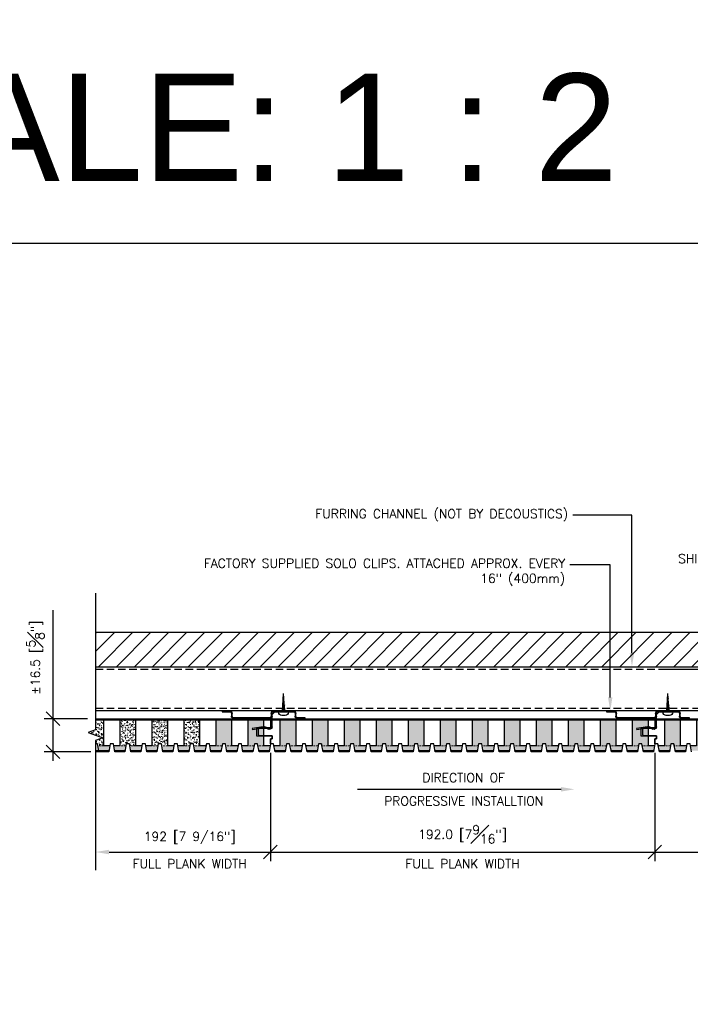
# Model space of a CAD drawing. Header units: millimetres. Extents: x 0 to 4899, y -1170 to 1888.
# Tile 8 of 11: x 999 to 1334, y 790 to 1282. Entities that reach past the tile are written whole.
import ezdxf
from ezdxf import colors
from ezdxf.entities.mleader import LeaderData, LeaderLine
from ezdxf.math import Vec2, Vec3

# ---------------------------------------------------------------- set-up
doc = ezdxf.new("R2010")
doc.units = ezdxf.units.MM
doc.header["$LTSCALE"] = 15
doc.header["$MEASUREMENT"] = 0
doc.linetypes.add('HIDDEN', pattern=[0.375, 0.25, -0.125])
for name, color, linetype in [('1-ARCH', 1, 'Continuous'), ('1-DIM', 4, 'Continuous'), ('1-MOUNT', 155, 'Continuous'), ('1-PANEL', 6, 'Continuous'), ('1-TEXT', 2, 'Continuous')]:
    doc.layers.add(name, color=color, linetype=linetype)
doc.layers.add('1-VIEWPORT', color=3, linetype='Continuous', plot=False)
doc.styles.add('GEN NOTES', font='ARIALUNI.TTF')
doc.styles.add('TEXT', font='romans.shx')
doc.dimstyles.new('WDIM 1-2', dxfattribs={"dimscale": 2.25, "dimtxt": 2, "dimasz": 3, "dimexe": 2, "dimexo": 2, "dimgap": 1.6, "dimtad": 1, "dimdec": 1, "dimzin": 3, "dimdsep": 46, "dimtxsty": 'TEXT', "dimblk": 'OBLIQUE', "dimcen": 2, "dimdle": 2, "dimclrd": 256, "dimclre": 4, "dimclrt": 2, "dimazin": 0, "dimtfac": 1, "dimtdec": 1, "dimtmove": 0, "dimatfit": 3, "dimfxl": 0, "dimfrac": 2, "dimtolj": 1, "dimtzin": 0, "dimlwd": -1, "dimlwe": -1, "dimarcsym": 0})
pattern_1 = [(37.5, (-497.3105, 2040.5936), (-0.0629934, 1.9268238), [0, -1.52, 0, -1.7, 0, -1.625]), (7.5, (-497.3105, 2040.5936), (1.7697767, 2.822146), [0, -0.82, 0, -1.37, 0, -0.525]), (327.5, (-498.5405, 2040.5936), (3.1141419, 0.005659), [0, -0.5, 0, -1.8, 0, -2.35]), (317.5, (-498.5405, 2040.5936), (3.0061266, 0.8776756), [0, -0.25, 0, -1.18, 0, -1.35])]

# ---------------------------------------------------------------- blocks, each defined once
blk = doc.blocks.new('_OBLIQUE')
at = {"color": 0, "linetype": 'ByBlock'}
blk.add_line((-0.5, -0.5), (0.5, 0.5), dxfattribs=at)
blk = doc.blocks.new('*D101')
at = {"layer": '1-DIM', "transparency": 16777216}
for p, q in [((1016.11, 932.73), (1016.11, 986.96)), ((1016.11, 911.73), (1016.11, 932.73))]:
    blk.add_line(p, q, dxfattribs=at)
at = {"layer": '1-DIM', "color": 4, "transparency": 16777216}
for p, q in [((1033.36, 932.73), (1011.61, 932.73)), ((1034.92, 916.23), (1011.61, 916.23))]:
    blk.add_line(p, q, dxfattribs=at)
at = {"layer": 'DEFPOINTS', "color": 0, "transparency": 16777216}
for p in [(1016.11, 932.73), (1037.86, 932.73), (1039.42, 916.23)]:
    blk.add_point(p, dxfattribs=at)
at = {"layer": '1-DIM', "transparency": 16777216, "xscale": 6.75, "yscale": 6.75, "zscale": 6.75}
for p, rotation in [((1016.11, 932.73), 90), ((1016.11, 916.23), 270)]:
    blk.add_blockref('_OBLIQUE', p, dxfattribs=dict(at, rotation=rotation))
at = {"layer": '1-DIM', "color": 2, "transparency": 16777216, "insert": (1007.26, 963.22), "char_height": 4.5, "attachment_point": 5, "rotation": 90, "style": 'TEXT', "bg_fill": 3, "box_fill_scale": 1.25, "bg_fill_color": 256, "bg_fill_true_color": 13158600, "bg_fill_transparency": 0}
blk.add_mtext('\\A1;%%p16.5 [{\\H1.000000x;\\S5#8;}"]', dxfattribs=at)
blk = doc.blocks.new('*D102')
at = {"layer": '1-DIM', "color": 4, "transparency": 16777216}
for p, q in [((1124.67, 915.73), (1124.67, 861.68)), ((1316.67, 915.73), (1316.67, 861.68))]:
    blk.add_line(p, q, dxfattribs=at)
at = {"layer": '1-DIM', "transparency": 16777216}
blk.add_line((1120.17, 866.18), (1321.17, 866.18), dxfattribs=at)
at = {"layer": 'DEFPOINTS', "color": 0, "transparency": 16777216}
for p in [(1124.67, 920.23), (1316.67, 920.23), (1316.67, 866.18)]:
    blk.add_point(p, dxfattribs=at)
at = {"layer": '1-DIM', "transparency": 16777216, "xscale": 6.75, "yscale": 6.75, "zscale": 6.75, "rotation": 180}
blk.add_blockref('_OBLIQUE', (1124.67, 866.18), dxfattribs=at)
at = {"layer": '1-DIM', "transparency": 16777216, "xscale": 6.75, "yscale": 6.75, "zscale": 6.75}
blk.add_blockref('_OBLIQUE', (1316.67, 866.18), dxfattribs=at)
at = {"layer": '1-DIM', "color": 2, "transparency": 16777216, "char_height": 4.5, "attachment_point": 5, "style": 'TEXT', "bg_fill": 3, "box_fill_scale": 1.25, "bg_fill_color": 256, "bg_fill_true_color": 13158600, "bg_fill_transparency": 0}
for s, insert in [('\\A1;192.0 [7{\\H1.000000x;\\S9#16;}"]', (1220.67, 875.03)), ('\\A1;FULL PLANK WIDTH', (1220.67, 860.33))]:
    blk.add_mtext(s, dxfattribs=dict(at, insert=insert))
blk = doc.blocks.new('A$C6ED95324')
at = {"layer": '1-MOUNT'}
for p in [(-0.63, 0), (0.63, 0)]:
    blk.add_line(p, (0, -12.03), dxfattribs=at)
blk.add_lwpolyline([(-3.25, 0), (-3.25, 0.27, -0.414214), (-1.08, 2.44), (1.08, 2.44, -0.414214), (3.25, 0.27), (3.25, 0)], format="xyb", close=True, dxfattribs=at)
for points in [[(1.17, -0.79), (-1.22, -0.33)], [(1.09, -1.58), (-1.13, -1.15)], [(1.01, -2.37), (-1.05, -1.97)], [(0.93, -3.16), (-0.97, -2.79)], [(0.85, -3.94), (-0.88, -3.61)], [(0.77, -4.73), (-0.8, -4.43)], [(0.69, -5.52), (-0.71, -5.25)], [(0.61, -6.31), (-0.63, -6.07)], [(0.53, -7.1), (-0.55, -6.89)], [(0.45, -7.89), (-0.46, -7.71)], [(0.36, -8.68), (-0.38, -8.53)], [(0.28, -9.46), (-0.3, -9.35)], [(0.2, -10.25), (-0.21, -10.17)], [(0.12, -11.04), (-0.13, -10.99)], [(0.04, -11.83), (-0.04, -11.81)]]:
    blk.add_lwpolyline(points, dxfattribs=at)
blk = doc.blocks.new('A$C170524F9')
at = {"layer": '1-MOUNT'}
for p, q in [((15.02, 8.83), (15.08, 9.23)), ((20.54, 7.92), (15.02, 8.83)), ((15.08, 9.23), (20.76, 8.29)), ((19.03, 8.58), (18.96, 8.18)), ((21.25, 8.35), (23.1, 9.12)), ((23.27, 8.76), (21.37, 8.01)), ((24.5, 3.54), (24.5, 7.92)), ((24.9, 7.92), (24.9, 2.6)), ((0, 0), (0, 0.4)), ((0, 0.4), (3.7, 0.4)), ((3.7, 0), (0, 0)), ((4.6, 1.3), (4.6, 2.6)), ((5, 2.6), (5, 1.3)), ((5.9, 3.9), (23.6, 3.9)), ((23.6, 3.5), (5.9, 3.5)), ((7, 3.9), (7, 3.5)), ((10.98, 3.9), (10.98, 3.5)), ((24.5, 3.54), (24.5, 2.6)), ((24.5, 1.3), (24.5, 2.6)), ((24.5, 2.6), (24.5, 2.6)), ((24.5, 2.6), (24.5, 2.6)), ((24.9, 2.6), (24.9, 1.3)), ((26.27, 0.4), (24.9, 1.77)), ((25.8, 0.4), (35.5, 0.4)), ((35.5, 0), (25.8, 0)), ((28.82, 0.4), (28.82, 0)), ((32.62, 0.4), (32.62, 0)), ((36.4, 1.3), (36.4, 2.6)), ((36.8, 2.6), (36.8, 1.3)), ((37.7, 3.9), (41.4, 3.9)), ((41.4, 3.5), (37.7, 3.5)), ((41.4, 3.9), (41.4, 3.5))]:
    blk.add_line(p, q, dxfattribs=at)
for centre, radius, start, end in [((20.79, 9.45), 1.55, 260.6606, 291.6606), ((20.9, 9.18), 0.9, 260.6606, 292.6606), ((23.6, 7.92), 1.3, 0, 112.6606), ((23.6, 7.92), 0.9, 0, 111.6606), ((3.7, 1.3), 1.3, 270, 0), ((3.7, 1.3), 0.9, 270, 0), ((5.9, 2.6), 1.3, 90, 180), ((5.9, 2.6), 0.9, 90, 180), ((23.6, 2.6), 1.3, 0, 90), ((23.6, 2.6), 0.9, 0, 90), ((25.8, 1.3), 1.3, 180, 270), ((25.8, 1.3), 0.9, 180, 270), ((35.5, 1.3), 1.3, 270, 0), ((35.5, 1.3), 0.9, 270, 0), ((37.7, 2.6), 1.3, 90, 180), ((37.7, 2.6), 0.9, 90, 180)]:
    blk.add_arc(centre, radius, start, end, dxfattribs=at)
blk = doc.blocks.new('*D92')
at = {"layer": '1-DIM', "color": 4, "transparency": 16777216}
for p, q in [((1316.67, 915.73), (1316.67, 861.68)), ((1507.97, 911.73), (1507.97, 861.68))]:
    blk.add_line(p, q, dxfattribs=at)
at = {"layer": '1-DIM', "transparency": 16777216}
blk.add_line((1312.17, 866.18), (1512.47, 866.18), dxfattribs=at)
at = {"layer": 'DEFPOINTS', "color": 0, "transparency": 16777216}
for p in [(1316.67, 920.23), (1507.97, 916.23), (1507.97, 866.18)]:
    blk.add_point(p, dxfattribs=at)
at = {"layer": '1-DIM', "transparency": 16777216, "xscale": 6.75, "yscale": 6.75, "zscale": 6.75, "rotation": 180}
blk.add_blockref('_OBLIQUE', (1316.67, 866.18), dxfattribs=at)
at = {"layer": '1-DIM', "transparency": 16777216, "xscale": 6.75, "yscale": 6.75, "zscale": 6.75}
blk.add_blockref('_OBLIQUE', (1507.97, 866.18), dxfattribs=at)
at = {"layer": '1-DIM', "color": 2, "transparency": 16777216, "insert": (1412.32, 872.03), "char_height": 4.5, "attachment_point": 5, "style": 'TEXT', "bg_fill": 3, "box_fill_scale": 1.25, "bg_fill_color": 256, "bg_fill_true_color": 13158600, "bg_fill_transparency": 0}
blk.add_mtext('\\A1;END PLANK WIDTH', dxfattribs=at)
blk = doc.blocks.new('*D93')
at = {"layer": '1-DIM', "color": 4, "transparency": 16777216}
for p, q in [((1124.67, 915.73), (1124.67, 861.68)), ((1037.31, 911.73), (1037.31, 861.68))]:
    blk.add_line(p, q, dxfattribs=at)
at = {"layer": '1-DIM', "transparency": 16777216}
blk.add_line((1044.06, 866.18), (1129.17, 866.18), dxfattribs=at)
blk.add_solid([(1044.06, 867.31), (1044.06, 865.06), (1037.31, 866.18)], dxfattribs=at)
at = {"layer": 'DEFPOINTS', "color": 0, "transparency": 16777216}
for p in [(1124.67, 920.23), (1037.31, 916.23), (1124.67, 866.18)]:
    blk.add_point(p, dxfattribs=at)
at = {"layer": '1-DIM', "transparency": 16777216, "xscale": 6.75, "yscale": 6.75, "zscale": 6.75}
blk.add_blockref('_OBLIQUE', (1124.67, 866.18), dxfattribs=at)
at = {"layer": '1-DIM', "color": 2, "transparency": 16777216, "char_height": 4.5, "attachment_point": 5, "style": 'TEXT', "bg_fill": 3, "box_fill_scale": 1.25, "bg_fill_color": 256, "bg_fill_true_color": 13158600, "bg_fill_transparency": 0}
for s, insert in [('\\A1;192 [7 9/16"]', (1084.36, 873.21)), ('\\A1;FULL PLANK WIDTH', (1084.36, 860.33))]:
    blk.add_mtext(s, dxfattribs=dict(at, insert=insert))
blk = doc.blocks.new('*D106')
at = {"layer": '1-DIM', "transparency": 16777216}
blk.add_line((1168.15, 897.49), (1269.83, 897.49), dxfattribs=at)
blk.add_solid([(1269.83, 898.61), (1269.83, 896.36), (1276.58, 897.49)], dxfattribs=at)
at = {"layer": 'DEFPOINTS', "color": 0, "transparency": 16777216}
for p in [(1172.65, 897.49), (1276.58, 897.49), (1276.58, 897.49)]:
    blk.add_point(p, dxfattribs=at)
at = {"layer": '1-DIM', "color": 2, "transparency": 16777216, "char_height": 4.5, "attachment_point": 5, "style": 'TEXT', "bg_fill": 3, "box_fill_scale": 1.25, "bg_fill_color": 256, "bg_fill_true_color": 13158600, "bg_fill_transparency": 0}
for s, insert in [('\\A1;DIRECTION OF', (1221.24, 903.34)), ('\\A1;PROGRESSIVE INSTALLTION', (1221.24, 891.64))]:
    blk.add_mtext(s, dxfattribs=dict(at, insert=insert))
blk = doc.blocks.new('_None')

msp = doc.modelspace()

# ---------------------------------------------------------------- linework, layer by layer
at = {"layer": '1-MOUNT', "linetype": 'Continuous', "ltscale": 0.1}
msp.add_line((1318.56, 957.48), (1507.71, 957.48), dxfattribs=at)
at = {"layer": '1-PANEL', "linetype": 'HIDDEN', "lineweight": 9, "ltscale": 0.25}
for points in [[(1057.46, 932.23), (1057.46, 919.23), (1054.45, 919.23), (1054.27, 920.23), (1052.67, 920.23), (1052.49, 919.23), (1049.46, 919.23), (1049.46, 932.23)], [(1073.46, 932.23), (1073.46, 919.23), (1070.45, 919.23), (1070.27, 920.23), (1068.67, 920.23), (1068.49, 919.23), (1065.46, 919.23), (1065.46, 932.23)], [(1089.46, 932.23), (1089.46, 919.23), (1086.45, 919.23), (1086.27, 920.23), (1084.67, 920.23), (1084.49, 919.23), (1081.46, 919.23), (1081.46, 932.23)], [(1105.46, 932.23), (1105.46, 919.23), (1102.45, 919.23), (1102.27, 920.23), (1100.67, 920.23), (1100.49, 919.23), (1097.46, 919.23), (1097.46, 932.23)], [(1121.46, 932.23), (1121.46, 928.23)], [(1313.46, 932.23), (1313.46, 928.23)]]:
    msp.add_lwpolyline(points, dxfattribs=at)
at = {"layer": '1-PANEL'}
for points in [[(1065.46, 932.23), (1065.46, 919.23), (1062.45, 919.23), (1062.27, 920.23), (1060.67, 920.23), (1060.49, 919.23), (1057.46, 919.23), (1057.46, 932.23)], [(1081.46, 932.23), (1081.46, 919.23), (1078.45, 919.23), (1078.27, 920.23), (1076.67, 920.23), (1076.49, 919.23), (1073.46, 919.23), (1073.46, 932.23)], [(1097.46, 932.23), (1097.46, 919.23), (1094.45, 919.23), (1094.27, 920.23), (1092.67, 920.23), (1092.49, 919.23), (1089.46, 919.23), (1089.46, 932.23)], [(1113.46, 932.23), (1113.46, 919.23), (1110.45, 919.23), (1110.27, 920.23), (1108.67, 920.23), (1108.49, 919.23), (1105.46, 919.23), (1105.46, 932.23)], [(1121.46, 928.23), (1121.46, 932.23)], [(1125.47, 932.23), (1316.67, 932.23)], [(1313.46, 928.23), (1313.46, 932.23)], [(1317.47, 932.23), (1507.97, 932.23)], [(1337.46, 932.23), (1337.46, 919.23), (1334.45, 919.23), (1334.27, 920.23), (1332.67, 920.23), (1332.49, 919.23), (1329.46, 919.23), (1329.46, 932.23)], [(1121.46, 924.23), (1121.46, 928.03)], [(1313.46, 924.23), (1313.46, 928.03)], [(1052.05, 916.73), (1046.89, 916.73)], [(1060.05, 916.73), (1054.89, 916.73)], [(1068.05, 916.73), (1062.89, 916.73)], [(1076.05, 916.73), (1070.89, 916.73)], [(1084.05, 916.73), (1078.89, 916.73)], [(1092.05, 916.73), (1086.89, 916.73)], [(1100.05, 916.73), (1094.89, 916.73)], [(1108.05, 916.73), (1102.89, 916.73)], [(1116.05, 916.73), (1110.89, 916.73)], [(1332.05, 916.73), (1326.89, 916.73)]]:
    msp.add_lwpolyline(points, dxfattribs=at)
at = {"layer": '1-VIEWPORT'}
msp.add_lwpolyline([(279.4, 1170), (1779.37, 1170), (1779.37, 0), (279.4, 0)], close=True, dxfattribs=at)

# ---------------------------------------------------------------- block references
at = {"layer": '1-MOUNT', "xscale": 0.75, "yscale": 0.75, "zscale": 0.75, "rotation": 180}
msp.add_blockref('A$C6ED95324', (1131.22, 936.23), dxfattribs=at)
at = {"layer": '1-MOUNT', "ltscale": 0.1, "xscale": 0.75, "yscale": 0.75, "zscale": 0.75, "rotation": 180}
msp.add_blockref('A$C6ED95324', (1323.22, 936.23), dxfattribs=at)
at = {"layer": '1-MOUNT', "xscale": -1, "rotation": 180}
msp.add_blockref('A$C170524F9', (1100.57, 936.63), dxfattribs=at)
at = {"layer": '1-MOUNT', "linetype": 'Continuous', "ltscale": 0.1, "xscale": -1, "rotation": 180}
msp.add_blockref('A$C170524F9', (1292.57, 936.63), dxfattribs=at)

# ---------------------------------------------------------------- texts
at = {"layer": '1-TEXT', "char_height": 53.5781, "style": 'GEN NOTES'}
for s, insert, width, attachment_point in [('\\pi51.345;D SIZE ', (291.44, 1210.15), 333.9231, 4), ('SCALE: 1 : 2', (1081.9, 1227.55), 599.9619, 5)]:
    msp.add_mtext(s, dxfattribs=dict(at, insert=insert, width=width, attachment_point=attachment_point))

# ---------------------------------------------------------------- leaders
at = {"layer": '1-TEXT'}
ml = msp.add_multileader_mtext('Standard', dxfattribs=at)
ml.set_content('FURRING CHANNEL (NOT BY DECOUSTICS)', color=256, style='TEXT')
ml.set_leader_properties(color=4, linetype='ByLayer', lineweight=-1)
ml.build(insert=Vec2(0, 0))
ml.multileader.update_dxf_attribs({"dogleg_length": 0.36, "arrow_head_size": 6.75, "scale": 2.25})
ctx = ml.context
ctx.base_point, ctx.scale, ctx.char_height, ctx.arrow_head_size, ctx.landing_gap_size, ctx.plane_origin = Vec3(1195.96, 1034.26), 2.25, 4.5, 6.75, 2.25, Vec3(1202.09, 1029.2)
ctx.text_align_type = 2
notes = []
notes.append((ctx, [(1, (1, 1, 0), (1305.26, 1034.26), (-1, 0), 29.58, [(0, [(1305.26, 958.67)], 0, [])])]))
ctx.mtext.insert, ctx.mtext.width, ctx.mtext.alignment, ctx.mtext.flow_direction = Vec3(1273.43, 1037.26), 80.8932, 3, 5
ml = msp.add_multileader_mtext('Standard', dxfattribs=at)
ml.set_content('FACTORY SUPPLIED SOLO CLIPS. ATTACHED APPROX. EVERY 16" (400mm)', color=256, style='TEXT')
ml.set_leader_properties(color=4, linetype='ByLayer', lineweight=-1)
ml.build(insert=Vec2(0, 0))
ml.multileader.update_dxf_attribs({"dogleg_length": 0.36, "arrow_head_size": 6.75, "scale": 2.25})
ctx = ml.context
ctx.base_point, ctx.scale, ctx.char_height, ctx.arrow_head_size, ctx.landing_gap_size, ctx.plane_origin = Vec3(1180.54, 1009.55), 2.25, 4.5, 6.75, 2.25, Vec3(1202.59, 1001.93)
ctx.text_align_type = 2
notes.append((ctx, [(1, (1, 1, 0), (1294.42, 1009.55), (-1, 0), 20.24, [(0, [(1294.42, 936.63)], 0, [])])]))
ctx.mtext.insert, ctx.mtext.width, ctx.mtext.alignment, ctx.mtext.flow_direction = Vec3(1271.93, 1012.55), 91.5892, 3, 5
ml = msp.add_multileader_mtext('Standard', dxfattribs=at)
ml.set_content('SHIM AND NAIL AT END OF "END" PLANK\\P(NOT BY DECOUSTICS)', color=256, style='TEXT')
ml.set_leader_properties(color=4, linetype='ByLayer', lineweight=-1)
ml.build(insert=Vec2(0, 0))
ml.multileader.update_dxf_attribs({"dogleg_length": 0.36, "arrow_head_size": 6.75, "scale": 2.25})
ctx = ml.context
ctx.base_point, ctx.scale, ctx.char_height, ctx.arrow_head_size, ctx.landing_gap_size, ctx.plane_origin = Vec3(1369.56, 1011.88), 2.25, 4.5, 6.75, 2.25, Vec3(1405.39, 1074.87)
ctx.text_align_type = 2
notes.append((ctx, [(0, (1, 1, 0), (1474.87, 1011.88), (-1, 0), 20.67, [(0, [(1474.87, 936.63)], 0, [])])]))
ctx.mtext.insert, ctx.mtext.width, ctx.mtext.alignment, ctx.mtext.flow_direction = Vec3(1451.95, 1014.88), 91.5892, 3, 5
for ctx, leaders in notes:
    for number, flags, end, landing, length, lines in leaders:
        leader = LeaderData()
        leader.index, (leader.has_last_leader_line, leader.has_dogleg_vector, leader.attachment_direction) = number, flags
        leader.last_leader_point, leader.dogleg_vector, leader.dogleg_length = Vec3(end), Vec3(landing), length
        for number, points, colour, breaks in lines:
            line = LeaderLine()
            line.index, line.vertices, line.color, line.breaks = number, Vec3.list(points), colors.encode_raw_color(colour), breaks
            leader.lines.append(line)
        ctx.leaders.append(leader)

# ---------------------------------------------------------------- next in the draw order: dimensions: what is measured, and where the dimension line sits
at = {"layer": '1-DIM'}
dim = msp.add_linear_dim(base=(1016.11, 932.73), p1=(1039.42, 916.23), p2=(1037.86, 932.73), angle=270, text='%%p<>', dimstyle='WDIM 1-2', dxfattribs=at)
dim.commit()
dim.dimension.update_dxf_attribs({"geometry": '*D101', "text_midpoint": (1007.26, 963.22)})
dim = msp.add_linear_dim(base=(1316.67, 866.18), p1=(1124.67, 920.23), p2=(1316.67, 920.23), text='<>\\XFULL PLANK WIDTH', dimstyle='WDIM 1-2', dxfattribs=at)
dim.commit()
dim.dimension.update_dxf_attribs({"geometry": '*D102', "text_midpoint": (1220.67, 866.18)})

# ---------------------------------------------------------------- next in the draw order: hatches: boundary and pattern name
at = {"layer": '1-ARCH'}
h = msp.add_hatch(dxfattribs=at)
h.set_pattern_fill('ANSI31', color=8, scale=50.8, style=0)
h.set_pattern_definition([(45, (-1644.4114, 1346.7525), (-4.490128, 4.490128), [])])
h.paths.add_polyline_path([(1037.31, 958.67), (1037.31, 975.85), (1538.15, 975.85), (1538.15, 958.67)])
at = {"layer": '1-PANEL', "lineweight": 9}
h = msp.add_hatch(dxfattribs=at)
h.set_pattern_fill('AR-SAND', color=8)
h.set_pattern_definition(pattern_1)
h.paths.add_polyline_path([(1057.46, 932.23), (1049.46, 932.23), (1049.46, 919.23), (1052.49, 919.23), (1052.67, 920.23), (1054.27, 920.23), (1054.45, 919.23), (1057.46, 919.23)])
h.paths.add_polyline_path([(1073.46, 932.23), (1065.46, 932.23), (1065.46, 919.23), (1068.49, 919.23), (1068.67, 920.23), (1070.27, 920.23), (1070.45, 919.23), (1073.46, 919.23)])
h.paths.add_polyline_path([(1089.46, 932.23), (1081.46, 932.23), (1081.46, 919.23), (1084.49, 919.23), (1084.67, 920.23), (1086.27, 920.23), (1086.45, 919.23), (1089.46, 919.23)])
h.paths.add_polyline_path([(1033.63, 925.81), (1040.99, 923.14), (1037.31, 921.8), (1037.31, 920.23), (1038.27, 920.23), (1038.45, 919.23), (1041.46, 919.23), (1041.46, 932.23), (1037.31, 932.23), (1037.31, 927.15)])
h = msp.add_hatch(dxfattribs=at)
h.set_pattern_fill('AR-SAND', color=8)
h.set_pattern_definition(pattern_1)
h.paths.add_polyline_path([(1105.46, 932.23), (1097.46, 932.23), (1097.46, 919.23), (1100.49, 919.23), (1100.67, 920.23), (1102.27, 920.23), (1102.45, 919.23), (1105.46, 919.23)])
h.paths.add_polyline_path([(1121.46, 924.23), (1117.67, 924.23), (1117.67, 927.71), (1115.76, 927.4), (1115.69, 927.8), (1117.67, 928.13), (1117.67, 928.23), (1118.27, 928.23), (1121.21, 928.71, -0.040163), (1121.46, 928.73), (1121.46, 932.23), (1113.46, 932.23), (1113.46, 919.23), (1116.49, 919.23), (1116.67, 920.23), (1118.27, 920.23), (1118.45, 919.23), (1121.46, 919.23)])
h.paths.add_polyline_path([(1124.49, 919.23), (1121.46, 919.23), (1118.45, 919.23), (1118.89, 916.73), (1124.05, 916.73)])
h.paths.add_polyline_path([(1116.49, 919.23), (1113.46, 919.23), (1110.45, 919.23), (1110.89, 916.73), (1116.05, 916.73)])
h.paths.add_polyline_path([(1108.49, 919.23), (1105.46, 919.23), (1102.45, 919.23), (1102.89, 916.73), (1108.05, 916.73)])
h.paths.add_polyline_path([(1100.49, 919.23), (1097.46, 919.23), (1094.45, 919.23), (1094.89, 916.73), (1100.05, 916.73)])
h.paths.add_polyline_path([(1092.49, 919.23), (1089.46, 919.23), (1086.45, 919.23), (1086.89, 916.73), (1092.05, 916.73)])
h.paths.add_polyline_path([(1084.49, 919.23), (1081.46, 919.23), (1078.45, 919.23), (1078.89, 916.73), (1084.05, 916.73)])
h.paths.add_polyline_path([(1076.49, 919.23), (1073.46, 919.23), (1070.45, 919.23), (1070.89, 916.73), (1076.05, 916.73)])
h.paths.add_polyline_path([(1068.49, 919.23), (1065.46, 919.23), (1062.45, 919.23), (1062.89, 916.73), (1068.05, 916.73)])
h.paths.add_polyline_path([(1060.49, 919.23), (1057.46, 919.23), (1054.45, 919.23), (1054.89, 916.73), (1060.05, 916.73)])
h.paths.add_polyline_path([(1052.49, 919.23), (1049.46, 919.23), (1046.45, 919.23), (1046.89, 916.73), (1052.05, 916.73)])
h.paths.add_polyline_path([(1044.49, 919.23), (1041.46, 919.23), (1038.45, 919.23), (1038.89, 916.73), (1044.05, 916.73)])
h = msp.add_hatch(dxfattribs=at)
h.set_pattern_fill('AR-SAND', color=8)
h.set_pattern_definition(pattern_1)
h.paths.add_polyline_path([(1137.46, 932.23), (1129.46, 932.23), (1129.46, 919.23), (1132.49, 919.23), (1132.67, 920.23), (1134.27, 920.23), (1134.45, 919.23), (1137.46, 919.23)])
h.paths.add_polyline_path([(1132.49, 919.23), (1129.46, 919.23), (1126.45, 919.23), (1126.89, 916.73), (1132.05, 916.73)])
h.paths.add_polyline_path([(1140.49, 919.23), (1137.46, 919.23), (1134.45, 919.23), (1134.89, 916.73), (1140.05, 916.73)])
h.paths.add_polyline_path([(1148.49, 919.23), (1145.46, 919.23), (1142.45, 919.23), (1142.89, 916.73), (1148.05, 916.73)])
h.paths.add_polyline_path([(1156.49, 919.23), (1153.46, 919.23), (1150.45, 919.23), (1150.89, 916.73), (1156.05, 916.73)])
h.paths.add_polyline_path([(1164.49, 919.23), (1161.46, 919.23), (1158.45, 919.23), (1158.89, 916.73), (1164.05, 916.73)])
h.paths.add_polyline_path([(1172.49, 919.23), (1169.46, 919.23), (1166.45, 919.23), (1166.89, 916.73), (1172.05, 916.73)])
h.paths.add_polyline_path([(1180.49, 919.23), (1177.46, 919.23), (1174.45, 919.23), (1174.89, 916.73), (1180.05, 916.73)])
h.paths.add_polyline_path([(1188.49, 919.23), (1185.46, 919.23), (1182.45, 919.23), (1182.89, 916.73), (1188.05, 916.73)])
h.paths.add_polyline_path([(1196.49, 919.23), (1193.46, 919.23), (1190.45, 919.23), (1190.89, 916.73), (1196.05, 916.73)])
h.paths.add_polyline_path([(1204.49, 919.23), (1201.46, 919.23), (1198.45, 919.23), (1198.89, 916.73), (1204.05, 916.73)])
h.paths.add_polyline_path([(1212.49, 919.23), (1209.46, 919.23), (1206.45, 919.23), (1206.89, 916.73), (1212.05, 916.73)])
h.paths.add_polyline_path([(1153.46, 932.23), (1145.46, 932.23), (1145.46, 919.23), (1148.49, 919.23), (1148.67, 920.23), (1150.27, 920.23), (1150.45, 919.23), (1153.46, 919.23)])
h.paths.add_polyline_path([(1169.46, 932.23), (1161.46, 932.23), (1161.46, 919.23), (1164.49, 919.23), (1164.67, 920.23), (1166.27, 920.23), (1166.45, 919.23), (1169.46, 919.23)])
h.paths.add_polyline_path([(1121.46, 928.03), (1119.17, 928.03), (1118.67, 927.53), (1118.67, 924.73), (1119.17, 924.23), (1121.46, 924.23)])
h.paths.add_polyline_path([(1185.46, 932.23), (1177.46, 932.23), (1177.46, 919.23), (1180.49, 919.23), (1180.67, 920.23), (1182.27, 920.23), (1182.45, 919.23), (1185.46, 919.23)])
h.paths.add_polyline_path([(1201.46, 932.23), (1193.46, 932.23), (1193.46, 919.23), (1196.49, 919.23), (1196.67, 920.23), (1198.27, 920.23), (1198.45, 919.23), (1201.46, 919.23)])
h.paths.add_polyline_path([(1217.46, 932.23), (1209.46, 932.23), (1209.46, 919.23), (1212.49, 919.23), (1212.67, 920.23), (1214.27, 920.23), (1214.45, 919.23), (1217.46, 919.23)])
h.paths.add_polyline_path([(1233.46, 932.23), (1225.46, 932.23), (1225.46, 919.23), (1228.49, 919.23), (1228.67, 920.23), (1230.27, 920.23), (1230.45, 919.23), (1233.46, 919.23)])
h.paths.add_polyline_path([(1249.46, 932.23), (1241.46, 932.23), (1241.46, 919.23), (1244.49, 919.23), (1244.67, 920.23), (1246.27, 920.23), (1246.45, 919.23), (1249.46, 919.23)])
h.paths.add_polyline_path([(1265.46, 932.23), (1257.46, 932.23), (1257.46, 919.23), (1260.49, 919.23), (1260.67, 920.23), (1262.27, 920.23), (1262.45, 919.23), (1265.46, 919.23)])
h.paths.add_polyline_path([(1281.46, 932.23), (1273.46, 932.23), (1273.46, 919.23), (1276.49, 919.23), (1276.67, 920.23), (1278.27, 920.23), (1278.45, 919.23), (1281.46, 919.23)])
h = msp.add_hatch(dxfattribs=at)
h.set_pattern_fill('AR-SAND', color=8)
h.set_pattern_definition(pattern_1)
h.paths.add_polyline_path([(1297.46, 932.23), (1289.46, 932.23), (1289.46, 919.23), (1292.49, 919.23), (1292.67, 920.23), (1294.27, 920.23), (1294.45, 919.23), (1297.46, 919.23)])
h.paths.add_polyline_path([(1313.46, 924.23), (1309.67, 924.23), (1309.67, 927.71), (1307.76, 927.4), (1307.69, 927.8), (1309.67, 928.13), (1309.67, 928.23), (1310.27, 928.23), (1313.21, 928.71, -0.040163), (1313.46, 928.73), (1313.46, 932.23), (1305.46, 932.23), (1305.46, 919.23), (1308.49, 919.23), (1308.67, 920.23), (1310.27, 920.23), (1310.45, 919.23), (1313.46, 919.23)])
h.paths.add_polyline_path([(1316.49, 919.23), (1313.46, 919.23), (1310.45, 919.23), (1310.89, 916.73), (1316.05, 916.73)])
h.paths.add_polyline_path([(1308.49, 919.23), (1305.46, 919.23), (1302.45, 919.23), (1302.89, 916.73), (1308.05, 916.73)])
h.paths.add_polyline_path([(1300.49, 919.23), (1297.46, 919.23), (1294.45, 919.23), (1294.89, 916.73), (1300.05, 916.73)])
h.paths.add_polyline_path([(1292.49, 919.23), (1289.46, 919.23), (1286.45, 919.23), (1286.89, 916.73), (1292.05, 916.73)])
h.paths.add_polyline_path([(1284.49, 919.23), (1281.46, 919.23), (1278.45, 919.23), (1278.89, 916.73), (1284.05, 916.73)])
h.paths.add_polyline_path([(1276.49, 919.23), (1273.46, 919.23), (1270.45, 919.23), (1270.89, 916.73), (1276.05, 916.73)])
h.paths.add_polyline_path([(1268.49, 919.23), (1265.46, 919.23), (1262.45, 919.23), (1262.89, 916.73), (1268.05, 916.73)])
h.paths.add_polyline_path([(1260.49, 919.23), (1257.46, 919.23), (1254.45, 919.23), (1254.89, 916.73), (1260.05, 916.73)])
h.paths.add_polyline_path([(1252.49, 919.23), (1249.46, 919.23), (1246.45, 919.23), (1246.89, 916.73), (1252.05, 916.73)])
h.paths.add_polyline_path([(1244.49, 919.23), (1241.46, 919.23), (1238.45, 919.23), (1238.89, 916.73), (1244.05, 916.73)])
h.paths.add_polyline_path([(1236.49, 919.23), (1233.46, 919.23), (1230.45, 919.23), (1230.89, 916.73), (1236.05, 916.73)])
h.paths.add_polyline_path([(1228.49, 919.23), (1225.46, 919.23), (1222.45, 919.23), (1222.89, 916.73), (1228.05, 916.73)])
h.paths.add_polyline_path([(1220.49, 919.23), (1217.46, 919.23), (1214.45, 919.23), (1214.89, 916.73), (1220.05, 916.73)])
h = msp.add_hatch(dxfattribs=at)
h.set_pattern_fill('AR-SAND', color=8)
h.set_pattern_definition(pattern_1)
h.paths.add_polyline_path([(1329.46, 932.23), (1321.46, 932.23), (1321.46, 919.23), (1324.49, 919.23), (1324.67, 920.23), (1326.27, 920.23), (1326.45, 919.23), (1329.46, 919.23)])
h.paths.add_polyline_path([(1324.49, 919.23), (1321.46, 919.23), (1318.45, 919.23), (1318.89, 916.73), (1324.05, 916.73)])
h.paths.add_polyline_path([(1332.49, 919.23), (1329.46, 919.23), (1326.45, 919.23), (1326.89, 916.73), (1332.05, 916.73)])
h.paths.add_polyline_path([(1340.49, 919.23), (1337.46, 919.23), (1334.45, 919.23), (1334.89, 916.73), (1340.05, 916.73)])
h.paths.add_polyline_path([(1348.49, 919.23), (1345.46, 919.23), (1342.45, 919.23), (1342.89, 916.73), (1348.05, 916.73)])
h.paths.add_polyline_path([(1356.49, 919.23), (1353.46, 919.23), (1350.45, 919.23), (1350.89, 916.73), (1356.05, 916.73)])
h.paths.add_polyline_path([(1364.49, 919.23), (1361.46, 919.23), (1358.45, 919.23), (1358.89, 916.73), (1364.05, 916.73)])
h.paths.add_polyline_path([(1372.49, 919.23), (1369.46, 919.23), (1366.45, 919.23), (1366.89, 916.73), (1372.05, 916.73)])
h.paths.add_polyline_path([(1380.49, 919.23), (1377.46, 919.23), (1374.45, 919.23), (1374.89, 916.73), (1380.05, 916.73)])
h.paths.add_polyline_path([(1388.49, 919.23), (1385.46, 919.23), (1382.45, 919.23), (1382.89, 916.73), (1388.05, 916.73)])
h.paths.add_polyline_path([(1396.49, 919.23), (1393.46, 919.23), (1390.45, 919.23), (1390.89, 916.73), (1396.05, 916.73)])
h.paths.add_polyline_path([(1404.49, 919.23), (1401.46, 919.23), (1398.45, 919.23), (1398.89, 916.73), (1404.05, 916.73)])
h.paths.add_polyline_path([(1345.46, 932.23), (1337.46, 932.23), (1337.46, 919.23), (1340.49, 919.23), (1340.67, 920.23), (1342.27, 920.23), (1342.45, 919.23), (1345.46, 919.23)])
h.paths.add_polyline_path([(1361.46, 932.23), (1353.46, 932.23), (1353.46, 919.23), (1356.49, 919.23), (1356.67, 920.23), (1358.27, 920.23), (1358.45, 919.23), (1361.46, 919.23)])
h.paths.add_polyline_path([(1313.46, 928.03), (1311.17, 928.03), (1310.67, 927.53), (1310.67, 924.73), (1311.17, 924.23), (1313.46, 924.23)])
h.paths.add_polyline_path([(1377.46, 932.23), (1369.46, 932.23), (1369.46, 919.23), (1372.49, 919.23), (1372.67, 920.23), (1374.27, 920.23), (1374.45, 919.23), (1377.46, 919.23)])
h.paths.add_polyline_path([(1393.46, 932.23), (1385.46, 932.23), (1385.46, 919.23), (1388.49, 919.23), (1388.67, 920.23), (1390.27, 920.23), (1390.45, 919.23), (1393.46, 919.23)])
h.paths.add_polyline_path([(1409.46, 932.23), (1401.46, 932.23), (1401.46, 919.23), (1404.49, 919.23), (1404.67, 920.23), (1406.27, 920.23), (1406.45, 919.23), (1409.46, 919.23)])
h.paths.add_polyline_path([(1425.46, 932.23), (1417.46, 932.23), (1417.46, 919.23), (1420.49, 919.23), (1420.67, 920.23), (1422.27, 920.23), (1422.45, 919.23), (1425.46, 919.23)])
h.paths.add_polyline_path([(1441.46, 932.23), (1433.46, 932.23), (1433.46, 919.23), (1436.49, 919.23), (1436.67, 920.23), (1438.27, 920.23), (1438.45, 919.23), (1441.46, 919.23)])
h.paths.add_polyline_path([(1457.46, 932.23), (1449.46, 932.23), (1449.46, 919.23), (1452.49, 919.23), (1452.67, 920.23), (1454.27, 920.23), (1454.45, 919.23), (1457.46, 919.23)])
h.paths.add_polyline_path([(1473.46, 932.23), (1465.46, 932.23), (1465.46, 919.23), (1468.49, 919.23), (1468.67, 920.23), (1470.27, 920.23), (1470.45, 919.23), (1473.46, 919.23)])

# ---------------------------------------------------------------- next in the draw order: linework, layer by layer
at = {"layer": '1-ARCH'}
for p, q in [((1037.31, 975.85), (1538.15, 975.85)), ((1037.31, 958.67), (1520.97, 958.67))]:
    msp.add_line(p, q, dxfattribs=at)
at = {"layer": '1-ARCH', "linetype": 'HIDDEN'}
for p, q in [((1037.31, 957.48), (1318.56, 957.48)), ((1037.31, 938.05), (1507.71, 938.05))]:
    msp.add_line(p, q, dxfattribs=at)
at = {"layer": '1-ARCH', "ltscale": 0.1}
msp.add_lwpolyline([(1320.34, 958.67), (1507.71, 958.67), (1507.71, 936.63), (1037.31, 936.63)], dxfattribs=at)
at = {"layer": '1-MOUNT', "linetype": 'Continuous', "ltscale": 0.1}
msp.add_lwpolyline([(1037.31, 958.67), (1320.34, 958.67)], dxfattribs=at)
at = {"layer": '1-PANEL'}
for points in [[(1037.31, 932.73), (1124.67, 932.73)], [(1124.67, 932.73), (1124.67, 928.23), (1117.67, 928.23), (1117.67, 924.23), (1125.47, 924.23), (1125.47, 922.73), (1124.67, 922.73), (1124.67, 920.23), (1123.97, 916.23), (1118.98, 916.23), (1118.27, 920.23), (1116.67, 920.23), (1115.97, 916.23), (1110.98, 916.23), (1110.27, 920.23), (1108.67, 920.23), (1107.97, 916.23), (1102.98, 916.23), (1102.27, 920.23), (1100.67, 920.23), (1099.97, 916.23), (1094.98, 916.23), (1094.27, 920.23), (1092.67, 920.23), (1091.97, 916.23), (1086.98, 916.23), (1086.27, 920.23), (1084.67, 920.23), (1083.97, 916.23), (1078.98, 916.23), (1078.27, 920.23), (1076.67, 920.23), (1075.97, 916.23), (1070.98, 916.23), (1070.27, 920.23), (1068.67, 920.23), (1067.97, 916.23), (1062.98, 916.23), (1062.27, 920.23), (1060.67, 920.23), (1059.97, 916.23), (1054.98, 916.23), (1054.27, 920.23), (1052.67, 920.23), (1051.97, 916.23), (1046.98, 916.23), (1046.27, 920.23), (1044.67, 920.23), (1043.97, 916.23), (1037.31, 916.23)], [(1037.31, 932.23), (1124.67, 932.23)], [(1049.46, 932.23), (1049.46, 919.23), (1046.45, 919.23), (1046.27, 920.23), (1044.67, 920.23), (1044.49, 919.23), (1041.46, 919.23), (1041.46, 932.23)], [(1316.67, 932.73), (1316.67, 928.23), (1309.67, 928.23), (1309.67, 924.23), (1317.47, 924.23), (1317.47, 922.73), (1316.67, 922.73), (1316.67, 920.23), (1315.97, 916.23), (1310.98, 916.23), (1310.27, 920.23), (1308.67, 920.23), (1307.97, 916.23), (1302.98, 916.23), (1302.27, 920.23), (1300.67, 920.23), (1299.97, 916.23), (1294.98, 916.23), (1294.27, 920.23), (1292.67, 920.23), (1291.97, 916.23), (1286.98, 916.23), (1286.27, 920.23), (1284.67, 920.23), (1283.97, 916.23), (1278.98, 916.23), (1278.27, 920.23), (1276.67, 920.23), (1275.97, 916.23), (1270.98, 916.23), (1270.27, 920.23), (1268.67, 920.23), (1267.97, 916.23), (1262.98, 916.23), (1262.27, 920.23), (1260.67, 920.23), (1259.97, 916.23), (1254.98, 916.23), (1254.27, 920.23), (1252.67, 920.23), (1251.97, 916.23), (1246.98, 916.23), (1246.27, 920.23), (1244.67, 920.23), (1243.97, 916.23), (1238.98, 916.23), (1238.27, 920.23), (1236.67, 920.23), (1235.97, 916.23), (1230.98, 916.23), (1230.27, 920.23), (1228.67, 920.23), (1227.97, 916.23), (1222.98, 916.23), (1222.27, 920.23), (1220.67, 920.23), (1219.97, 916.23), (1214.98, 916.23), (1214.27, 920.23), (1212.67, 920.23), (1211.97, 916.23), (1206.98, 916.23), (1206.27, 920.23), (1204.67, 920.23), (1203.97, 916.23), (1198.98, 916.23), (1198.27, 920.23), (1196.67, 920.23), (1195.97, 916.23), (1190.98, 916.23), (1190.27, 920.23), (1188.67, 920.23), (1187.97, 916.23), (1182.98, 916.23), (1182.27, 920.23), (1180.67, 920.23), (1179.97, 916.23), (1174.98, 916.23), (1174.27, 920.23), (1172.67, 920.23), (1171.97, 916.23), (1166.98, 916.23), (1166.27, 920.23), (1164.67, 920.23), (1163.97, 916.23), (1158.98, 916.23), (1158.27, 920.23), (1156.67, 920.23), (1155.97, 916.23), (1150.98, 916.23), (1150.27, 920.23), (1148.67, 920.23), (1147.97, 916.23), (1142.98, 916.23), (1142.27, 920.23), (1140.67, 920.23), (1139.97, 916.23), (1134.98, 916.23), (1134.27, 920.23), (1132.67, 920.23), (1131.97, 916.23), (1126.98, 916.23), (1126.27, 920.23), (1124.67, 920.23), (1124.67, 922.73), (1125.47, 922.73), (1125.47, 924.23), (1119.17, 924.23), (1118.67, 924.73), (1118.67, 927.53), (1119.17, 928.03), (1125.47, 928.03), (1125.47, 932.73), (1316.67, 932.73)], [(1129.46, 932.23), (1129.46, 919.23), (1126.45, 919.23), (1126.27, 920.23), (1124.67, 920.23)], [(1145.46, 932.23), (1145.46, 919.23), (1142.45, 919.23), (1142.27, 920.23), (1140.67, 920.23), (1140.49, 919.23), (1137.46, 919.23), (1137.46, 932.23)], [(1161.46, 932.23), (1161.46, 919.23), (1158.45, 919.23), (1158.27, 920.23), (1156.67, 920.23), (1156.49, 919.23), (1153.46, 919.23), (1153.46, 932.23)], [(1177.46, 932.23), (1177.46, 919.23), (1174.45, 919.23), (1174.27, 920.23), (1172.67, 920.23), (1172.49, 919.23), (1169.46, 919.23), (1169.46, 932.23)], [(1193.46, 932.23), (1193.46, 919.23), (1190.45, 919.23), (1190.27, 920.23), (1188.67, 920.23), (1188.49, 919.23), (1185.46, 919.23), (1185.46, 932.23)], [(1209.46, 932.23), (1209.46, 919.23), (1206.45, 919.23), (1206.27, 920.23), (1204.67, 920.23), (1204.49, 919.23), (1201.46, 919.23), (1201.46, 932.23)], [(1225.46, 932.23), (1225.46, 919.23), (1222.45, 919.23), (1222.27, 920.23), (1220.67, 920.23), (1220.49, 919.23), (1217.46, 919.23), (1217.46, 932.23)], [(1241.46, 932.23), (1241.46, 919.23), (1238.45, 919.23), (1238.27, 920.23), (1236.67, 920.23), (1236.49, 919.23), (1233.46, 919.23), (1233.46, 932.23)], [(1257.46, 932.23), (1257.46, 919.23), (1254.45, 919.23), (1254.27, 920.23), (1252.67, 920.23), (1252.49, 919.23), (1249.46, 919.23), (1249.46, 932.23)], [(1273.46, 932.23), (1273.46, 919.23), (1270.45, 919.23), (1270.27, 920.23), (1268.67, 920.23), (1268.49, 919.23), (1265.46, 919.23), (1265.46, 932.23)], [(1289.46, 932.23), (1289.46, 919.23), (1286.45, 919.23), (1286.27, 920.23), (1284.67, 920.23), (1284.49, 919.23), (1281.46, 919.23), (1281.46, 932.23)], [(1305.46, 932.23), (1305.46, 919.23), (1302.45, 919.23), (1302.27, 920.23), (1300.67, 920.23), (1300.49, 919.23), (1297.46, 919.23), (1297.46, 932.23)], [(1334.98, 916.23), (1334.27, 920.23), (1332.67, 920.23), (1331.97, 916.23), (1326.98, 916.23), (1326.27, 920.23), (1324.67, 920.23), (1323.97, 916.23), (1318.98, 916.23), (1318.27, 920.23), (1316.67, 920.23), (1316.67, 922.73), (1317.47, 922.73), (1317.47, 924.23), (1311.17, 924.23), (1310.67, 924.73), (1310.67, 927.53), (1311.17, 928.03), (1317.47, 928.03), (1317.47, 932.73), (1507.97, 932.73)], [(1321.46, 932.23), (1321.46, 919.23), (1318.45, 919.23), (1318.27, 920.23), (1316.67, 920.23)], [(1124.67, 920.23), (1124.49, 919.23), (1121.46, 919.23), (1121.46, 924.23)], [(1316.67, 920.23), (1316.49, 919.23), (1313.46, 919.23), (1313.46, 924.23)], [(1038.89, 916.73), (1038.27, 920.23), (1037.31, 920.23)], [(1044.05, 916.73), (1037.31, 916.73)], [(1124.05, 916.73), (1118.89, 916.73)], [(1132.05, 916.73), (1126.89, 916.73)], [(1140.05, 916.73), (1134.89, 916.73)], [(1148.05, 916.73), (1142.89, 916.73)], [(1156.05, 916.73), (1150.89, 916.73)], [(1164.05, 916.73), (1158.89, 916.73)], [(1172.05, 916.73), (1166.89, 916.73)], [(1180.05, 916.73), (1174.89, 916.73)], [(1188.05, 916.73), (1182.89, 916.73)], [(1196.05, 916.73), (1190.89, 916.73)], [(1204.05, 916.73), (1198.89, 916.73)], [(1212.05, 916.73), (1206.89, 916.73)], [(1220.05, 916.73), (1214.89, 916.73)], [(1228.05, 916.73), (1222.89, 916.73)], [(1236.05, 916.73), (1230.89, 916.73)], [(1244.05, 916.73), (1238.89, 916.73)], [(1252.05, 916.73), (1246.89, 916.73)], [(1260.05, 916.73), (1254.89, 916.73)], [(1268.05, 916.73), (1262.89, 916.73)], [(1276.05, 916.73), (1270.89, 916.73)], [(1284.05, 916.73), (1278.89, 916.73)], [(1292.05, 916.73), (1286.89, 916.73)], [(1300.05, 916.73), (1294.89, 916.73)], [(1308.05, 916.73), (1302.89, 916.73)], [(1316.05, 916.73), (1310.89, 916.73)], [(1324.05, 916.73), (1318.89, 916.73)]]:
    msp.add_lwpolyline(points, dxfattribs=at)
at = {"layer": '1-PANEL', "linetype": 'HIDDEN', "lineweight": 9, "ltscale": 0.25}
for points in [[(1041.46, 932.23), (1041.46, 919.23), (1038.45, 919.23), (1038.27, 920.23), (1037.31, 920.23)], [(1121.46, 924.23), (1121.46, 919.23), (1118.45, 919.23), (1118.27, 920.23), (1116.67, 920.23), (1116.49, 919.23), (1113.46, 919.23), (1113.46, 932.23)], [(1137.46, 932.23), (1137.46, 919.23), (1134.45, 919.23), (1134.27, 920.23), (1132.67, 920.23), (1132.49, 919.23), (1129.46, 919.23), (1129.46, 932.23)], [(1153.46, 932.23), (1153.46, 919.23), (1150.45, 919.23), (1150.27, 920.23), (1148.67, 920.23), (1148.49, 919.23), (1145.46, 919.23), (1145.46, 932.23)], [(1169.46, 932.23), (1169.46, 919.23), (1166.45, 919.23), (1166.27, 920.23), (1164.67, 920.23), (1164.49, 919.23), (1161.46, 919.23), (1161.46, 932.23)], [(1185.46, 932.23), (1185.46, 919.23), (1182.45, 919.23), (1182.27, 920.23), (1180.67, 920.23), (1180.49, 919.23), (1177.46, 919.23), (1177.46, 932.23)], [(1201.46, 932.23), (1201.46, 919.23), (1198.45, 919.23), (1198.27, 920.23), (1196.67, 920.23), (1196.49, 919.23), (1193.46, 919.23), (1193.46, 932.23)], [(1217.46, 932.23), (1217.46, 919.23), (1214.45, 919.23), (1214.27, 920.23), (1212.67, 920.23), (1212.49, 919.23), (1209.46, 919.23), (1209.46, 932.23)], [(1233.46, 932.23), (1233.46, 919.23), (1230.45, 919.23), (1230.27, 920.23), (1228.67, 920.23), (1228.49, 919.23), (1225.46, 919.23), (1225.46, 932.23)], [(1249.46, 932.23), (1249.46, 919.23), (1246.45, 919.23), (1246.27, 920.23), (1244.67, 920.23), (1244.49, 919.23), (1241.46, 919.23), (1241.46, 932.23)], [(1265.46, 932.23), (1265.46, 919.23), (1262.45, 919.23), (1262.27, 920.23), (1260.67, 920.23), (1260.49, 919.23), (1257.46, 919.23), (1257.46, 932.23)], [(1281.46, 932.23), (1281.46, 919.23), (1278.45, 919.23), (1278.27, 920.23), (1276.67, 920.23), (1276.49, 919.23), (1273.46, 919.23), (1273.46, 932.23)], [(1297.46, 932.23), (1297.46, 919.23), (1294.45, 919.23), (1294.27, 920.23), (1292.67, 920.23), (1292.49, 919.23), (1289.46, 919.23), (1289.46, 932.23)], [(1313.46, 924.23), (1313.46, 919.23), (1310.45, 919.23), (1310.27, 920.23), (1308.67, 920.23), (1308.49, 919.23), (1305.46, 919.23), (1305.46, 932.23)], [(1329.46, 932.23), (1329.46, 919.23), (1326.45, 919.23), (1326.27, 920.23), (1324.67, 920.23), (1324.49, 919.23), (1321.46, 919.23), (1321.46, 932.23)]]:
    msp.add_lwpolyline(points, dxfattribs=at)

# ---------------------------------------------------------------- next in the draw order: dimensions: what is measured, and where the dimension line sits
at = {"layer": '1-DIM'}
dim = msp.add_linear_dim(base=(1276.58, 897.49), p1=(1172.65, 897.49), p2=(1276.58, 897.49), text='DIRECTION OF\\XPROGRESSIVE INSTALLTION', dimstyle='WDIM 1-2', override={"dimblk1": 'None', "dimsah": 1}, dxfattribs=at)
dim.commit()
dim.dimension.update_dxf_attribs({"geometry": '*D106', "text_midpoint": (1221.24, 897.49)})

# ---------------------------------------------------------------- next in the draw order: leaders
at = {"layer": '1-TEXT'}
ml = msp.add_multileader_mtext('Standard', dxfattribs=at)
ml.set_content('FACTORY SUPPLIED SOLO CLIPS. ATTACHED APPROX. EVERY 16" (400mm)', color=256, style='TEXT')
ml.set_leader_properties(color=4, linetype='ByLayer', lineweight=-1)
ml.build(insert=Vec2(0, 0))
ml.multileader.update_dxf_attribs({"dogleg_length": 0.36, "arrow_head_size": 6.75, "scale": 2.25})
ctx = ml.context
ctx.base_point, ctx.scale, ctx.char_height, ctx.arrow_head_size, ctx.landing_gap_size, ctx.plane_origin = Vec3(794.54, 1009.05), 2.25, 4.5, 6.75, 2.25, Vec3(832.08, 1001.53)
notes = []
notes.append((ctx, [(1, (1, 1, 0), (774.3, 1009.05), (1, 0), 20.24, [(0, [(774.3, 936.23)], 0, [])])]))
ctx.mtext.insert, ctx.mtext.width, ctx.mtext.flow_direction = Vec3(796.79, 1012.05), 91.5892, 5
for ctx, leaders in notes:
    for number, flags, end, landing, length, lines in leaders:
        leader = LeaderData()
        leader.index, (leader.has_last_leader_line, leader.has_dogleg_vector, leader.attachment_direction) = number, flags
        leader.last_leader_point, leader.dogleg_vector, leader.dogleg_length = Vec3(end), Vec3(landing), length
        for number, points, colour, breaks in lines:
            line = LeaderLine()
            line.index, line.vertices, line.color, line.breaks = number, Vec3.list(points), colors.encode_raw_color(colour), breaks
            leader.lines.append(line)
        ctx.leaders.append(leader)

# ---------------------------------------------------------------- next in the draw order: dimensions: what is measured, and where the dimension line sits
at = {"layer": '1-DIM'}
dim = msp.add_linear_dim(base=(1124.67, 866.18), p1=(1037.31, 916.23), p2=(1124.67, 920.23), text='192 [7 9/16"]\\XFULL PLANK WIDTH', dimstyle='WDIM 1-2', override={"dimblk2": 'OBLIQUE', "dimsah": 1}, dxfattribs=at)
dim.commit()
dim.dimension.update_dxf_attribs({"geometry": '*D93', "text_midpoint": (1084.36, 866.18)})
dim = msp.add_linear_dim(base=(1507.97, 866.18), p1=(1316.67, 920.23), p2=(1507.97, 916.23), text='END PLANK WIDTH', dimstyle='WDIM 1-2', dxfattribs=at)
dim.commit()
dim.dimension.update_dxf_attribs({"geometry": '*D92', "text_midpoint": (1412.32, 872.03)})

# ---------------------------------------------------------------- next in the draw order: linework, layer by layer
msp.add_lwpolyline([(1037.31, 995.31), (1037.31, 927.15), (1033.63, 925.81), (1040.99, 923.14), (1037.31, 921.8), (1037.31, 857.08)], dxfattribs=at)

doc.saveas('drawing.dxf')
